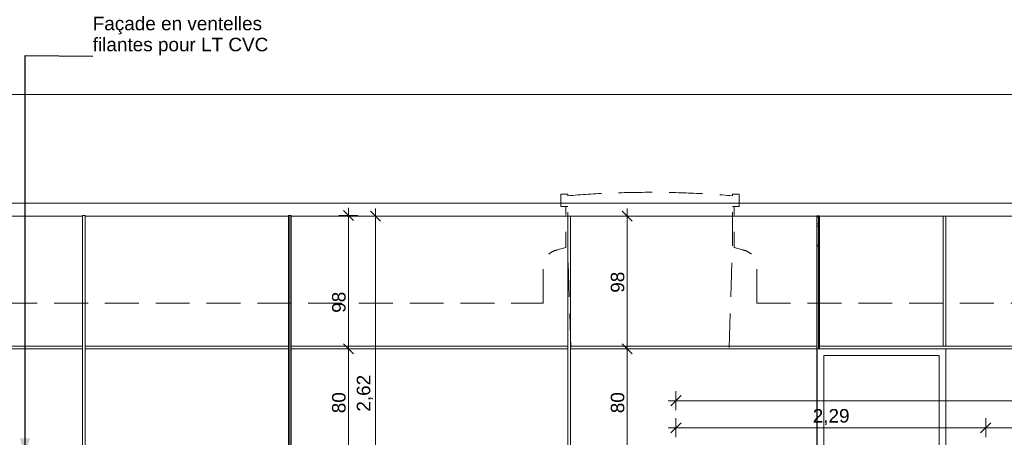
# Model space of a CAD drawing. Header units: millimetres. Extents: x -55416 to 2000, y -2643 to 7327.
# Tile 13 of 18: x -44423 to -37153, y 3185 to 6272. Entities that reach past the tile are written whole.
import ezdxf

# ---------------------------------------------------------------- set-up
doc = ezdxf.new("R2010")
doc.units = ezdxf.units.MM
doc.header["$MEASUREMENT"] = 0
doc.linetypes.add('15925-f_6f_CACHE', pattern=[375, 250, -125])
for name, color, linetype in [('_Constr - Structure.AL', 7, 'Continuous'), ('Nouveau_2D - Cotations pour 50ème.AL', 7, 'Continuous'), ('Nouveau_2D - Texte pour 50ème.AL', 7, 'Continuous'), ('Nouveau__Murs - Extérieurs.AL', 7, 'Continuous'), ('Nouveau__Toits - Toitures.AL', 7, 'Continuous'), ('Nouveau_Fenêtres Archicad', 7, 'Continuous'), ('Nouveau_Pour vue 3D seulement.AL', 7, 'Continuous')]:
    doc.layers.add(name, color=color, linetype=linetype)
doc.styles.add('STYLE_GENERE_1', font='arial.ttf')
doc.dimstyles.new('STYLE_GENERE__1', dxfattribs={"dimtxt": 100, "dimasz": 71.25, "dimexe": 0.18, "dimexo": 0.0625, "dimgap": 0, "dimtad": 1, "dimlfac": 0.001, "dimzin": 0, "dimdsep": 46, "dimtxsty": 'STYLE_GENERE_1', "dimblk": 'ARROWHEAD_6', "dimblk1": 'ARROWHEAD_6', "dimblk2": 'ARROWHEAD_6', "dimcen": 0.09, "dimse1": 1, "dimse2": 1, "dimclrd": 7, "dimclre": 7, "dimclrt": 7, "dimazin": 0, "dimtfac": 1, "dimtdec": 4, "dimtmove": 0, "dimatfit": 3, "dimfxl": 0, "dimtolj": 1, "dimtzin": 0, "dimarcsym": 0})
doc.dimstyles.new('STYLE_GENERE__2', dxfattribs={"dimtxt": 100, "dimasz": 71.25, "dimexe": 0.18, "dimexo": 0.0625, "dimgap": 0, "dimtad": 1, "dimtih": 1, "dimtoh": 1, "dimlfac": 0.001, "dimzin": 0, "dimdsep": 46, "dimtxsty": 'STYLE_GENERE_1', "dimblk": 'ARROWHEAD_6', "dimblk1": 'ARROWHEAD_6', "dimblk2": 'ARROWHEAD_6', "dimcen": 0.09, "dimse1": 1, "dimse2": 1, "dimclrd": 7, "dimclre": 7, "dimclrt": 7, "dimazin": 0, "dimtfac": 1, "dimtdec": 4, "dimtmove": 0, "dimatfit": 3, "dimfxl": 0, "dimtolj": 1, "dimtzin": 0, "dimarcsym": 0})
doc.dimstyles.new('STYLE_GENERE__3', dxfattribs={"dimtxt": 100, "dimasz": 71.25, "dimexe": 0.18, "dimexo": 0.0625, "dimgap": 0, "dimtad": 1, "dimlfac": 0.001, "dimzin": 0, "dimdsep": 46, "dimtxsty": 'STYLE_GENERE_1', "dimblk": 'ARROWHEAD_6', "dimblk1": 'ARROWHEAD_6', "dimblk2": 'ARROWHEAD_6', "dimcen": 0.09, "dimse1": 1, "dimse2": 1, "dimclrd": 7, "dimclre": 7, "dimclrt": 7, "dimazin": 0, "dimtfac": 1, "dimtdec": 4, "dimtmove": 2, "dimatfit": 3, "dimfxl": 0, "dimtolj": 1, "dimtzin": 0, "dimarcsym": 0})
doc.dimstyles.new('STYLE_GENERE__5', dxfattribs={"dimtxt": 0.18, "dimasz": 136.8, "dimexe": 0.18, "dimexo": 0.0625, "dimgap": 0, "dimtad": 0, "dimtih": 1, "dimtoh": 1, "dimdec": 4, "dimzin": 0, "dimdsep": 46, "dimcen": 0.09, "dimadec": 0, "dimazin": 0, "dimtfac": 1, "dimtdec": 4, "dimtmove": 0, "dimatfit": 3, "dimldrblk": 'ARROWHEAD_5', "dimfxl": 0, "dimtolj": 1, "dimtzin": 0, "dimarcsym": 0})

# ---------------------------------------------------------------- blocks, each defined once
blk = doc.blocks.new('Élément de coupe_12')
at = {"layer": '_Constr - Structure.AL', "color": 7, "linetype": 'Continuous', "lineweight": 13}
for p, q in [((-55416.1, 5719.9), (-1515.7, 5719.9)), ((-55416.1, 4915.5), (-1515.7, 4915.5)), ((-45559, 4819.7), (-43959.9, 4819.7)), ((-43959.9, 4819.7), (-43959.9, 4824.1)), ((-43959.9, 4824.1), (-43939.9, 4824.1)), ((-43939.9, 4824.1), (-43939.9, 4819.7)), ((-43939.9, 4819.7), (-42438.5, 4819.7)), ((-42438.5, 4819.7), (-42438.5, 4824.2)), ((-42438.5, 4824.2), (-42418.5, 4824.2)), ((-42418.5, 4824.2), (-42418.5, 4820.5)), ((-40375.5, 4820.5), (-40355.5, 4820.5)), ((-38536.4, 4820.5), (-38525.1, 4820.5)), ((-38536.4, 4815.9), (-38536.4, 4820.5)), ((-38525.1, 4815.9), (-38536.4, 4815.9)), ((-38525.1, 4820.5), (-38516.4, 4820.5)), ((-37605, 4820.5), (-37585, 4820.5)), ((-38536.8, 4764), (-38525.1, 4764))]:
    blk.add_line(p, q, dxfattribs=at)
blk = doc.blocks.new('Élément de coupe_16')
at = {"layer": 'Nouveau__Murs - Extérieurs.AL', "color": 7, "linetype": 'Continuous', "lineweight": 13}
for p, q in [((-38525.1, 4820.5), (-38525.1, 3860)), ((-38516.4, 4820.5), (-37605, 4820.5)), ((-37605, 3860), (-37605, 4820.5)), ((-37585, 4820.5), (-37025.4, 4820.5)), ((-37585, 4820.5), (-37585, 3860)), ((-38525.1, 3860), (-37605, 3860)), ((-38525.1, 3840), (-38525.1, 3860)), ((-37585, 3860), (-37605, 3860)), ((-37585, 3860), (-37025.4, 3860)), ((-37585, 3840), (-25667.8, 3840))]:
    blk.add_line(p, q, dxfattribs=at)
blk = doc.blocks.new('Élément de coupe_19')
at = {"layer": 'Nouveau_Fenêtres Archicad', "color": 7, "linetype": 'Continuous', "lineweight": 5}
for p, q in [((-38525.1, 3840), (-38535, 3840)), ((-38535, 3840), (-38535, 3790)), ((-38535, 3790), (-38535, 3040)), ((-38485, 3040.1), (-38485, 3790)), ((-38485, 3790), (-37635, 3790)), ((-37635, 3790), (-37635, 3040.1)), ((-38485, 3040), (-38485, 3040.1)), ((-37635, 3040.1), (-38485, 3040.1)), ((-37635, 3040.1), (-37635, 3040)), ((-38535, 2740), (-38535, 50)), ((-38485, 2150), (-38485, 2740)), ((-37635, 2740), (-37635, 2150)), ((-37635, 2150), (-38485, 2150)), ((-38485, 50), (-38485, 2100)), ((-38485, 2100), (-37635, 2100)), ((-37635, 2100), (-37635, 50)), ((-38535, 50), (-38535, 0)), ((-37635, 50), (-38485, 50))]:
    blk.add_line(p, q, dxfattribs=at)
at = {"layer": 'Nouveau_Fenêtres Archicad', "color": 7, "linetype": 'Continuous', "lineweight": 13}
for p, q in [((-38525.1, 3840), (-37585, 3840)), ((-37585, 3840), (-37585, 3040)), ((-37585, 2740), (-37585, 0))]:
    blk.add_line(p, q, dxfattribs=at)
blk = doc.blocks.new('Élément de coupe_20')
at = {"layer": 'Nouveau__Murs - Extérieurs.AL', "color": 7, "linetype": 'Continuous', "lineweight": 13}
for p, q in [((-42428.5, 3040), (-42428.5, 4824.2)), ((-42418.5, 4820.5), (-40375.5, 4820.5)), ((-42418.5, 4820.5), (-42418.5, 3860)), ((-40375.5, 3860), (-40375.5, 4820.5)), ((-40355.5, 4820.5), (-38536.8, 4820.5)), ((-40355.5, 4820.5), (-40355.5, 3860)), ((-38536.8, 4820.5), (-38536.8, 3860)), ((-42418.5, 3860), (-40375.5, 3860)), ((-42418.5, 3860), (-42418.5, 3840)), ((-40375.5, 3840), (-40375.5, 3860)), ((-40355.5, 3860), (-38536.8, 3860)), ((-40355.5, 3860), (-40355.5, 3840)), ((-38536.8, 3860), (-38536.8, 3840)), ((-42418.5, 3840), (-42418.5, 2940)), ((-42418.5, 3840), (-40375.5, 3840)), ((-40375.5, 1596.7), (-40375.5, 3840)), ((-40355.5, 3840), (-38536.8, 3840)), ((-40355.5, 3840), (-40355.5, 1000)), ((-38536.8, 3840), (-38536.8, 3040)), ((-38536.8, 2740), (-38536.8, 1000)), ((-42403.4, 1000), (-41008.9, 1000)), ((-40375.5, 980), (-42403.4, 980)), ((-40375.5, 980), (-40375.5, 1000)), ((-40375.5, 980), (-40375.5, 19.6)), ((-40355.5, 1000), (-38536.8, 1000)), ((-40355.5, 1000), (-40355.5, 980)), ((-40355.5, 980), (-40355.5, 19.6)), ((-38536.8, 980), (-40355.5, 980)), ((-38536.8, 1000), (-38536.8, 980)), ((-38536.8, 980), (-38536.8, 19.6)), ((-42418.5, 10), (-42418.5, 0)), ((-40375.5, 0), (-42418.5, 0)), ((-42403.5, 19.6), (-40375.5, 19.6)), ((-40375.5, 0), (-40375.5, 19.6)), ((-40355.5, 19.6), (-40355.5, 0)), ((-40355.5, 19.6), (-39577.4, 19.6)), ((-39577.4, 0), (-40355.5, 0)), ((-38976.4, 19.6), (-38536.8, 19.6)), ((-38926.4, 0), (-38976.4, 0)), ((-38536.8, 0), (-38926.4, 0)), ((-38536.8, 19.6), (-38536.8, 0))]:
    blk.add_line(p, q, dxfattribs=at)
blk = doc.blocks.new('Élément de coupe_38')
at = {"layer": 'Nouveau_Pour vue 3D seulement.AL', "color": 7, "linetype": 'Continuous', "lineweight": 13}
for p, q in [((-45579, 3860), (-45579, 4819.7)), ((-45559, 4819.7), (-45559, 3860)), ((-43959.9, 3860), (-43959.9, 4819.7)), ((-43939.9, 4819.7), (-43939.9, 3860)), ((-42438.5, 3860), (-42438.5, 4819.7)), ((-47083.7, 3860), (-45579, 3860)), ((-45579, 3860), (-45579, 3840)), ((-45559, 3840), (-45559, 3860)), ((-45559, 3860), (-43959.9, 3860)), ((-43959.9, 3860), (-43959.9, 3840)), ((-43939.9, 3840), (-43939.9, 3860)), ((-43939.9, 3860), (-42438.5, 3860)), ((-42438.5, 3860), (-42438.5, 3840)), ((-47083.7, 3840), (-45579, 3840)), ((-45579, 3040), (-45579, 3840)), ((-45559, 3840), (-43959.9, 3840)), ((-45559, 3840), (-45559, 3040)), ((-43959.9, 3040), (-43959.9, 3840)), ((-43939.9, 3840), (-42438.5, 3840)), ((-43939.9, 3840), (-43939.9, 3040)), ((-42438.5, 3040), (-42438.5, 3840)), ((-47005.2, 2929.9), (-47005.2, 2930)), ((-46959.9, 2930), (-46959.9, 2929.9)), ((-42553.8, 2929.9), (-42553.8, 2930)), ((-42508.5, 2930), (-42508.5, 2929.9))]:
    blk.add_line(p, q, dxfattribs=at)
blk = doc.blocks.new('Élément de coupe_48')
at = {"layer": 'Nouveau__Toits - Toitures.AL', "color": 7, "linetype": 'Continuous', "lineweight": 13}
for p, q in [((-38525.1, 4746.5), (-38536.8, 4746.5)), ((-38525.1, 4607.8), (-38536.8, 4607.8)), ((-38536.8, 4597.8), (-38525.1, 4597.8))]:
    blk.add_line(p, q, dxfattribs=at)
blk = doc.blocks.new('*D56')
at = {"layer": 'Nouveau_2D - Cotations pour 50ème.AL', "color": 7, "linetype": 'Continuous', "lineweight": 5}
for p, q in [((-39974.6, 3877.5), (-39899.6, 3802.5)), ((-39866.8, 3840), (-40007.4, 3840)), ((-39937.1, 3040), (-39937.1, 3840)), ((-39974.6, 3077.5), (-39899.6, 3002.5)), ((-39866.8, 3040), (-40007.4, 3040))]:
    blk.add_line(p, q, dxfattribs=at)
at = {"layer": 'Nouveau_2D - Cotations pour 50ème.AL', "color": 7, "lineweight": 5, "insert": (-39957.1, 3363.7), "char_height": 100, "attachment_point": 7, "rotation": 90, "style": 'STYLE_GENERE_1'}
blk.add_mtext('\\A1;{\\pql;\\fArial|b0|i0|c0|p0;\\W1.000000;80}', dxfattribs=at)
blk = doc.blocks.new('ARROWHEAD_6')
at = {"color": 0, "linetype": 'Continuous', "lineweight": 0}
for p, q in [((0, 0), (-1, 0)), ((-0.5, -0.5), (0.5, 0.5))]:
    blk.add_line(p, q, dxfattribs=at)
blk = doc.blocks.new('*D57')
at = {"layer": 'Nouveau_2D - Cotations pour 50ème.AL', "color": 7, "linetype": 'Continuous', "lineweight": 5}
for p, q in [((-39937.1, 4820.5), (-39937.1, 4876.8)), ((-39866.8, 4820.5), (-40007.4, 4820.5)), ((-39899.6, 4783), (-39974.6, 4858)), ((-39937.1, 3840), (-39937.1, 4820.5)), ((-39974.6, 3877.5), (-39899.6, 3802.5)), ((-39866.8, 3840), (-40007.4, 3840))]:
    blk.add_line(p, q, dxfattribs=at)
at = {"layer": 'Nouveau_2D - Cotations pour 50ème.AL', "color": 7, "lineweight": 5, "insert": (-39957.1, 4254), "char_height": 100, "attachment_point": 7, "rotation": 90, "style": 'STYLE_GENERE_1'}
blk.add_mtext('\\A1;{\\pql;\\fArial|b0|i0|c0|p0;\\W1.000000;98}', dxfattribs=at)
blk = doc.blocks.new('*D60')
at = {"layer": 'Nouveau_2D - Cotations pour 50ème.AL', "color": 7, "linetype": 'Continuous', "lineweight": 5}
for p, q in [((-41795.2, 4820.5), (-41795.2, 4876.8)), ((-41724.9, 4820.5), (-41865.6, 4820.5)), ((-41757.7, 4783), (-41832.7, 4858)), ((-41795.2, 2196.7), (-41795.2, 4820.5)), ((-41724.9, 2196.7), (-41865.6, 2196.7)), ((-41832.7, 2234.2), (-41757.7, 2159.2))]:
    blk.add_line(p, q, dxfattribs=at)
at = {"layer": 'Nouveau_2D - Cotations pour 50ème.AL', "color": 7, "lineweight": 5, "insert": (-41815.2, 3375.2), "char_height": 100, "attachment_point": 7, "rotation": 90, "style": 'STYLE_GENERE_1'}
blk.add_mtext('\\A1;{\\pql;\\fArial|b0|i0|c0|p0;\\W1.000000;2,62}', dxfattribs=at)
blk = doc.blocks.new('*D62')
at = {"layer": 'Nouveau_2D - Cotations pour 50ème.AL', "color": 7, "linetype": 'Continuous', "lineweight": 5}
for p, q in [((-39539.9, 3493.3), (-39614.9, 3418.3)), ((-39577.4, 3385.5), (-39577.4, 3526.1)), ((-27197.3, 3418.3), (-27122.3, 3493.3)), ((-27159.8, 3385.5), (-27159.8, 3526.1)), ((-39633.7, 3455.8), (-39577.4, 3455.8)), ((-39577.4, 3455.8), (-27159.8, 3455.8)), ((-27159.8, 3455.8), (-27103.5, 3455.8))]:
    blk.add_line(p, q, dxfattribs=at)
at = {"layer": 'Nouveau_2D - Cotations pour 50ème.AL', "color": 7, "lineweight": 5, "insert": (-33540.2, 3475.8), "char_height": 100, "attachment_point": 7, "style": 'STYLE_GENERE_1'}
blk.add_mtext('\\A1;{\\pql;\\fArial|b0|i0|c0|p0;\\W1.000000;12,42}', dxfattribs=at)
blk = doc.blocks.new('*D74')
at = {"layer": 'Nouveau_2D - Cotations pour 50ème.AL', "color": 7, "linetype": 'Continuous', "lineweight": 5}
for p, q in [((-45579, -1280.8), (-45579, -1140.1)), ((-43939.9, -1280.8), (-43939.9, -1140.1)), ((-45541.5, -1172.9), (-45616.5, -1247.9)), ((-45579, -1210.4), (-43939.9, -1210.4)), ((-43902.4, -1172.9), (-43977.4, -1247.9))]:
    blk.add_line(p, q, dxfattribs=at)
at = {"layer": 'Nouveau_2D - Cotations pour 50ème.AL', "color": 7, "lineweight": 5, "insert": (-44892.9, -1190.4), "char_height": 100, "attachment_point": 7, "style": 'STYLE_GENERE_1'}
blk.add_mtext('\\A1;{\\pql;\\fArial|b0|i0|c0|p0;\\W1.000000;1,64}', dxfattribs=at)
blk = doc.blocks.new('*D75')
at = {"layer": 'Nouveau_2D - Cotations pour 50ème.AL', "color": 7, "linetype": 'Continuous', "lineweight": 5}
for p, q in [((-43939.9, -1280.8), (-43939.9, -1140.1)), ((-42438.5, -1280.8), (-42438.5, -1140.1)), ((-43902.4, -1172.9), (-43977.4, -1247.9)), ((-43939.9, -1210.4), (-42438.5, -1210.4)), ((-42401, -1172.9), (-42476, -1247.9))]:
    blk.add_line(p, q, dxfattribs=at)
at = {"layer": 'Nouveau_2D - Cotations pour 50ème.AL', "color": 7, "lineweight": 5, "insert": (-43322.7, -1190.4), "char_height": 100, "attachment_point": 7, "style": 'STYLE_GENERE_1'}
blk.add_mtext('\\A1;{\\pql;\\fArial|b0|i0|c0|p0;\\W1.000000;1,50}', dxfattribs=at)
blk = doc.blocks.new('*D76')
at = {"layer": 'Nouveau_2D - Cotations pour 50ème.AL', "color": 7, "linetype": 'Continuous', "lineweight": 5}
for p, q in [((-42438.5, -1280.8), (-42438.5, -1140.1)), ((-40375.5, -1280.8), (-40375.5, -1140.1)), ((-42401, -1172.9), (-42476, -1247.9)), ((-42438.5, -1210.4), (-40375.5, -1210.4)), ((-40338, -1172.9), (-40413, -1247.9))]:
    blk.add_line(p, q, dxfattribs=at)
at = {"layer": 'Nouveau_2D - Cotations pour 50ème.AL', "color": 7, "lineweight": 5, "insert": (-41540.5, -1190.4), "char_height": 100, "attachment_point": 7, "style": 'STYLE_GENERE_1'}
blk.add_mtext('\\A1;{\\pql;\\fArial|b0|i0|c0|p0;\\W1.000000;2,06}', dxfattribs=at)
blk = doc.blocks.new('*D77')
at = {"layer": 'Nouveau_2D - Cotations pour 50ème.AL', "color": 7, "linetype": 'Continuous', "lineweight": 5}
for p, q in [((-40375.5, -1280.8), (-40375.5, -1140.1)), ((-38536.4, -1280.8), (-38536.4, -1140.1)), ((-40338, -1172.9), (-40413, -1247.9)), ((-40375.5, -1210.4), (-38536.4, -1210.4)), ((-38498.9, -1172.9), (-38573.9, -1247.9))]:
    blk.add_line(p, q, dxfattribs=at)
at = {"layer": 'Nouveau_2D - Cotations pour 50ème.AL', "color": 7, "lineweight": 5, "insert": (-39589.4, -1190.4), "char_height": 100, "attachment_point": 7, "style": 'STYLE_GENERE_1'}
blk.add_mtext('\\A1;{\\pql;\\fArial|b0|i0|c0|p0;\\W1.000000;1,84}', dxfattribs=at)
blk = doc.blocks.new('*D78')
at = {"layer": 'Nouveau_2D - Cotations pour 50ème.AL', "color": 7, "linetype": 'Continuous', "lineweight": 5}
for p, q in [((-38536.4, -1280.8), (-38536.4, -1140.1)), ((-37015.4, -1280.8), (-37015.4, -1140.1)), ((-38498.9, -1172.9), (-38573.9, -1247.9)), ((-38536.4, -1210.4), (-37015.4, -1210.4)), ((-36977.9, -1172.9), (-37052.9, -1247.9))]:
    blk.add_line(p, q, dxfattribs=at)
at = {"layer": 'Nouveau_2D - Cotations pour 50ème.AL', "color": 7, "lineweight": 5, "insert": (-37909.4, -1190.4), "char_height": 100, "attachment_point": 7, "style": 'STYLE_GENERE_1'}
blk.add_mtext('\\A1;{\\pql;\\fArial|b0|i0|c0|p0;\\W1.000000;1,52}', dxfattribs=at)
blk = doc.blocks.new('*D90')
at = {"layer": 'Nouveau_2D - Cotations pour 50ème.AL', "color": 7, "linetype": 'Continuous', "lineweight": 5}
for p, q in [((-42032.7, 3877.5), (-41957.7, 3802.5)), ((-41924.9, 3840), (-42065.6, 3840)), ((-41995.2, 3040), (-41995.2, 3840)), ((-42032.7, 3077.5), (-41957.7, 3002.5)), ((-41924.9, 3040), (-42065.6, 3040)), ((-41995.2, 2983.7), (-41995.2, 3040))]:
    blk.add_line(p, q, dxfattribs=at)
at = {"layer": 'Nouveau_2D - Cotations pour 50ème.AL', "color": 7, "lineweight": 5, "insert": (-42015.2, 3363.7), "char_height": 100, "attachment_point": 7, "rotation": 90, "style": 'STYLE_GENERE_1'}
blk.add_mtext('\\A1;{\\pql;\\fArial|b0|i0|c0|p0;\\W1.000000;80}', dxfattribs=at)
blk = doc.blocks.new('*D91')
at = {"layer": 'Nouveau_2D - Cotations pour 50ème.AL', "color": 7, "linetype": 'Continuous', "lineweight": 5}
for p, q in [((-41995.2, 4824.1), (-41995.2, 4880.4)), ((-41924.9, 4824.1), (-42065.6, 4824.1)), ((-41957.7, 4786.6), (-42032.7, 4861.6)), ((-41995.2, 3840), (-41995.2, 4824.1)), ((-42032.7, 3877.5), (-41957.7, 3802.5)), ((-41924.9, 3840), (-42065.6, 3840))]:
    blk.add_line(p, q, dxfattribs=at)
at = {"layer": 'Nouveau_2D - Cotations pour 50ème.AL', "color": 7, "lineweight": 5, "insert": (-42015.2, 4105.6), "char_height": 100, "attachment_point": 7, "rotation": 90, "style": 'STYLE_GENERE_1'}
blk.add_mtext('\\A1;{\\pql;\\fArial|b0|i0|c0|p0;\\W1.000000;98}', dxfattribs=at)
blk = doc.blocks.new('*D100')
at = {"layer": 'Nouveau_2D - Cotations pour 50ème.AL', "color": 7, "linetype": 'Continuous', "lineweight": 5}
for p, q in [((-39539.9, 3293.3), (-39614.9, 3218.3)), ((-39577.4, 3185.5), (-39577.4, 3326.1)), ((-37252.7, 3293.3), (-37327.7, 3218.3)), ((-37290.2, 3185.5), (-37290.2, 3326.1)), ((-39633.7, 3255.8), (-39577.4, 3255.8)), ((-39577.4, 3255.8), (-37290.2, 3255.8))]:
    blk.add_line(p, q, dxfattribs=at)
at = {"layer": 'Nouveau_2D - Cotations pour 50ème.AL', "color": 7, "lineweight": 5, "insert": (-38567.3, 3275.8), "char_height": 100, "attachment_point": 7, "style": 'STYLE_GENERE_1'}
blk.add_mtext('\\A1;{\\pql;\\fArial|b0|i0|c0|p0;\\W1.000000;2,29}', dxfattribs=at)
blk = doc.blocks.new('*D101')
at = {"layer": 'Nouveau_2D - Cotations pour 50ème.AL', "color": 7, "linetype": 'Continuous', "lineweight": 5}
for p, q in [((-37252.7, 3293.3), (-37327.7, 3218.3)), ((-37290.2, 3185.5), (-37290.2, 3326.1)), ((-32262.6, 3293.3), (-32337.6, 3218.3)), ((-32300.1, 3185.5), (-32300.1, 3326.1)), ((-37290.2, 3255.8), (-32300.1, 3255.8))]:
    blk.add_line(p, q, dxfattribs=at)
at = {"layer": 'Nouveau_2D - Cotations pour 50ème.AL', "color": 7, "lineweight": 5, "insert": (-34928.6, 3275.8), "char_height": 100, "attachment_point": 7, "style": 'STYLE_GENERE_1'}
blk.add_mtext('\\A1;{\\pql;\\fArial|b0|i0|c0|p0;\\W1.000000;4,99}', dxfattribs=at)
blk = doc.blocks.new('ARROWHEAD_5')
at = {"linetype": 'Continuous', "lineweight": 0}
blk.add_hatch(color=0, dxfattribs=at).paths.add_polyline_path([(-1, 0.2679), (0, 0), (-1, -0.2679)])
at = {"color": 0, "linetype": 'Continuous', "lineweight": 0}
blk.add_line((0, 0), (-1, 0), dxfattribs=at)

msp = doc.modelspace()

# ---------------------------------------------------------------- hatches: boundary and pattern name
at = {"linetype": 'Continuous', "lineweight": 0}
msp.add_hatch(color=255, dxfattribs=at).paths.add_polyline_path([(-38536.401, 4822.828), (-38516.537, 4822.828), (-38516.537, 3840), (-38536.401, 3840)])

# ---------------------------------------------------------------- linework, layer by layer
at = {"color": 7, "linetype": '15925-f_6f_CACHE', "lineweight": 13, "flags": 128}
for points in [[(-40427.837, 4891.375), (-40427.837, 4981.439)], [(-40376.654, 4981.439), (-40427.837, 4981.439)], [(-40376.654, 4970.505), (-40376.654, 4981.439)], [(-40352.641, 3850), (-40376.654, 4592.883), (-40376.654, 4970.505)], [(-39184.604, 3850), (-39160.59, 4592.883), (-39160.59, 4970.505)], [(-39160.59, 4981.439), (-39109.408, 4981.439)], [(-39160.59, 4970.505), (-39160.59, 4981.439)], [(-39109.408, 4891.375), (-39109.408, 4981.439)], [(-40427.837, 4891.375), (-40376.654, 4891.375)], [(-39109.408, 4891.375), (-39160.59, 4891.375)], [(-47542.949, 4177.868), (-42490.754, 4177.868), (-40556.912, 4177.868)], [(-38980.332, 4177.868), (-30607.061, 4177.868)]]:
    msp.add_lwpolyline(points, dxfattribs=at)
for points in [[(-40376.654, 4970.505, -0.04214945), (-39160.59, 4970.505)], [(-40556.912, 4177.868), (-40556.912, 4472.137, -0.30030259), (-40453.048, 4570.035), (-40390.663, 4588.693), (-40390.791, 4592.654), (-40390.791, 4891.375)], [(-38980.332, 4177.868), (-38980.332, 4472.137, 0.30030259), (-39084.197, 4570.035), (-39146.581, 4588.693), (-39146.453, 4592.654), (-39146.453, 4891.375)]]:
    msp.add_lwpolyline(points, format="xyb", dxfattribs=at)
at = {"color": 7, "linetype": 'Continuous', "lineweight": 5, "flags": 128}
msp.add_lwpolyline([(-38536.401, 4822.828), (-38516.537, 4822.828), (-38516.537, 3840), (-38536.401, 3840)], close=True, dxfattribs=at)

# ---------------------------------------------------------------- block references
at = {"layer": '_Constr - Structure.AL', "lineweight": 0}
msp.add_blockref('Élément de coupe_12', (0, 0), dxfattribs=at)
at = {"layer": 'Nouveau__Murs - Extérieurs.AL', "lineweight": 0}
for name in ['Élément de coupe_20', 'Élément de coupe_16']:
    msp.add_blockref(name, (0, 0), dxfattribs=at)
at = {"layer": 'Nouveau__Toits - Toitures.AL', "lineweight": 0}
msp.add_blockref('Élément de coupe_48', (0, 0), dxfattribs=at)
at = {"layer": 'Nouveau_Fenêtres Archicad', "lineweight": 0}
msp.add_blockref('Élément de coupe_19', (0, 0), dxfattribs=at)
at = {"layer": 'Nouveau_Pour vue 3D seulement.AL', "lineweight": 0}
msp.add_blockref('Élément de coupe_38', (0, 0), dxfattribs=at)

# ---------------------------------------------------------------- texts
at = {"layer": 'Nouveau_2D - Texte pour 50ème.AL', "color": 7, "linetype": 'Continuous', "lineweight": 5, "insert": (-43883.41, 6008.184), "char_height": 100, "attachment_point": 7, "line_spacing_factor": 0.930874, "style": 'STYLE_GENERE_1'}
msp.add_mtext('\\A1;{\\pql;\\fArial|b0|i0|c0|p0;\\W1.000000;Façade en ventelles \\P\\pql;\\fArial|b0|i0|c0|p0;\\W1.000000;filantes \\fArial|b0|i0|c0|p0;\\W1.000000;pour LT CVC}', dxfattribs=at)

# ---------------------------------------------------------------- dimensions: what is measured, and where the dimension line sits
at = {"layer": 'Nouveau_2D - Cotations pour 50ème.AL', "color": 7, "linetype": 'Continuous', "lineweight": 5}
for base, p1, p2, dimstyle, picture, middle in [((-41995.239, 4824.149), (-43939.942, 3840), (-43959.942, 4824.149), 'STYLE_GENERE__3', '*D91', (-42065.239, 4181.689)), ((-41795.239, 4820.535), (-40975.506, 2196.713), (-41995.239, 4820.535), 'STYLE_GENERE__1', '*D60', (-41865.239, 3504.622)), ((-39937.113, 4820.535), (-38536.401, 3840), (-40355.506, 4820.535), 'STYLE_GENERE__1', '*D57', (-40007.113, 4330.098)), ((-41995.239, 3840), (-43939.942, 3040), (-43939.942, 3840), 'STYLE_GENERE__1', '*D90', (-42065.239, 3439.83)), ((-39937.113, 3840), (-39577.401, 3040), (-38536.401, 3840), 'STYLE_GENERE__1', '*D56', (-40007.113, 3439.83))]:
    dim = msp.add_linear_dim(base=base, p1=p1, p2=p2, angle=90, dimstyle=dimstyle, dxfattribs=at)
    dim.commit()
    dim.dimension.update_dxf_attribs({"geometry": picture, "text_midpoint": middle, "dimtype": 160, "text_rotation": 90})
for base, p1, p2, picture, middle in [((-43939.942, -1210.446), (-45578.977, 3860), (-43939.942, 3840), '*D74', (-44763.462, -1140.446)), ((-38536.421, -1210.446), (-40375.506, 3850), (-38536.421, 3860), '*D77', (-39459.965, -1140.446)), ((-37015.424, -1210.446), (-38536.421, 3860), (-37015.424, 3837.715), '*D78', (-37779.925, -1140.446)), ((-42438.506, -1210.446), (-43939.942, 3840), (-42438.506, 3850), '*D75', (-43193.226, -1140.446)), ((-40375.506, -1210.446), (-42438.506, 3850), (-40375.506, 3850), '*D76', (-41411.008, -1140.446)), ((-27159.787, 3455.814), (-39577.401, 3040), (-27159.787, 3040), '*D62', (-33372.681, 3525.814)), ((-37290.193, 3255.814), (-39577.401, 3040), (-37290.193, 3040), '*D100', (-38437.799, 3325.814)), ((-32300.079, 3255.814), (-37290.193, 3040), (-32300.079, 3040), '*D101', (-34799.138, 3325.814))]:
    dim = msp.add_linear_dim(base=base, p1=p1, p2=p2, dimstyle='STYLE_GENERE__2', dxfattribs=at)
    dim.commit()
    dim.dimension.update_dxf_attribs({"geometry": picture, "text_midpoint": middle, "dimtype": 160})

# ---------------------------------------------------------------- leaders
at = {"layer": 'Nouveau_2D - Texte pour 50ème.AL', "color": 7, "linetype": 'Continuous', "lineweight": 5, "annotation_type": 0, "has_hookline": 1, "hookline_direction": 0, "text_width": 1288.7}
msp.add_leader([(-44383.41, 3040), (-44383.41, 6008.184), (-43883.41, 6001.153)], dimstyle='STYLE_GENERE__5', dxfattribs=at)

doc.saveas('drawing.dxf')
